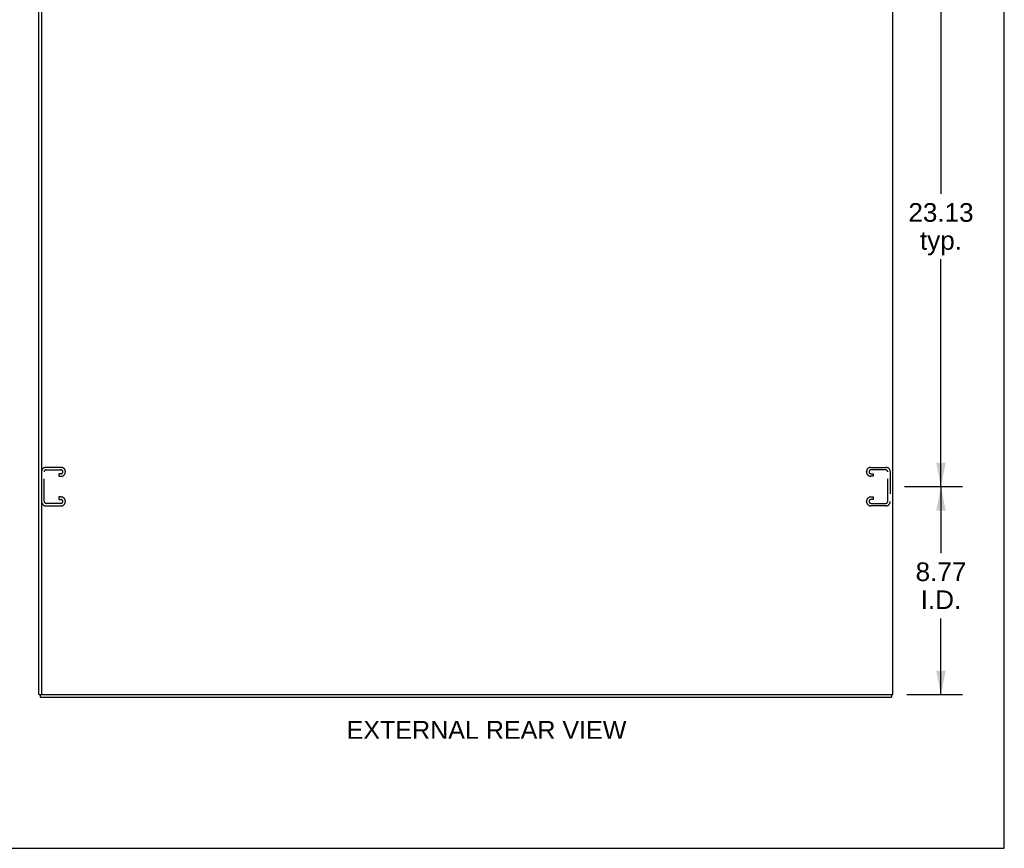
# Model space of a CAD drawing. Header units: inches. Extents: x 0 to 171, y 0 to 111.
# Tile 9 of 11: x 130 to 171, y 0 to 35. Entities that reach past the tile are written whole.
import ezdxf

# ---------------------------------------------------------------- set-up
doc = ezdxf.new("R2010")
doc.units = ezdxf.units.IN
doc.header["$LTSCALE"] = 9.428571
doc.header["$MEASUREMENT"] = 0
doc.linetypes.add('HIDDEN', pattern=[0.2, 0.1, -0.1])
doc.layers.get('0').update_dxf_attribs({"linetype": 'CONTINUOUS'})
doc.layers.add('DEFAULT_2', color=8, linetype='HIDDEN')
doc.layers.add('DIMENSIONS', color=7, linetype='CONTINUOUS')
doc.styles.get("Standard").update_dxf_attribs({"font": 'arial.ttf'})
doc.dimstyles.new('DIMSTYLE_2', dxfattribs={"dimtxt": 0.786555, "dimasz": 1.008403, "dimexe": 0.09, "dimexo": 0.07, "dimgap": 0.039, "dimtad": 0, "dimtih": 1, "dimtoh": 1, "dimzin": 4, "dimdsep": 46, "dimtxsty": 'Standard', "dimblk": '_FILLED', "dimblk1": '_FILLED', "dimblk2": '_FILLED', "dimcen": 0.09, "dimazin": 1, "dimtfac": 1, "dimtdec": 3, "dimtofl": 0, "dimtmove": 0, "dimatfit": 3, "dimldrblk": '_FILLED', "dimfxl": 1, "dimtolj": 1, "dimtzin": 4, "dimarcsym": 0})

# ---------------------------------------------------------------- blocks, each defined once
blk = doc.blocks.new('_FILLED')
at = {"color": 0, "linetype": 'ByBlock'}
blk.add_solid([(0, 0), (-1, 0.2), (-1, -0.2)], dxfattribs=at)
blk = doc.blocks.new('*D7')
at = {"layer": 'DIMENSIONS', "color": 2, "linetype": 'Continuous'}
for p, q in [((167.221, 15.256), (169.666, 15.256)), ((168.758, 15.256), (168.758, 12.452)), ((168.758, 6.485), (168.758, 9.699)), ((167.317, 6.485), (169.666, 6.485))]:
    blk.add_line(p, q, dxfattribs=at)
at = {"layer": 'DIMENSIONS', "color": 2, "linetype": 'Continuous', "xscale": 1.0084033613, "yscale": 1.0084033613, "zscale": 1.0084033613}
for p, rotation in [((168.758, 15.256), 90), ((168.758, 6.485), 270)]:
    blk.add_blockref('_FILLED', p, dxfattribs=dict(at, rotation=rotation))
at = {"layer": 'DIMENSIONS', "color": 2, "linetype": 'Continuous', "insert": (168.758, 12.058), "char_height": 0.7866, "width": 2.13744, "attachment_point": 2, "line_spacing_factor": 0.9}
blk.add_mtext('8.77\\PI.D.', dxfattribs=at)
blk = doc.blocks.new('*D8')
at = {"layer": 'DIMENSIONS', "color": 2, "linetype": 'Continuous'}
for p, q in [((167.221, 38.381), (169.666, 38.381)), ((168.758, 38.381), (168.758, 27.605)), ((168.758, 15.256), (168.758, 24.852)), ((167.221, 15.256), (169.666, 15.256))]:
    blk.add_line(p, q, dxfattribs=at)
at = {"layer": 'DIMENSIONS', "color": 2, "linetype": 'Continuous', "xscale": 1.0084033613, "yscale": 1.0084033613, "zscale": 1.0084033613}
for p, rotation in [((168.758, 38.381), 90), ((168.758, 15.256), 270)]:
    blk.add_blockref('_FILLED', p, dxfattribs=dict(at, rotation=rotation))
at = {"layer": 'DIMENSIONS', "color": 2, "linetype": 'Continuous', "insert": (168.758, 27.212), "char_height": 0.7866, "width": 2.74856, "attachment_point": 2, "line_spacing_factor": 0.9}
blk.add_mtext('23.13\\Ptyp.', dxfattribs=at)

msp = doc.modelspace()

# ---------------------------------------------------------------- linework, layer by layer
at = {"color": 7, "linetype": 'Continuous'}
for p, q in [((171.429, 0), (171.429, 110.924)), ((130.723, 6.485), (130.887, 6.485)), ((130.775, 6.485), (130.775, 6.381)), ((130.827, 6.533), (130.827, 6.485)), ((166.633, 6.485), (166.667, 6.485)), ((166.671, 6.485), (166.671, 6.381)), ((0, 0), (171.429, 0))]:
    msp.add_line(p, q, dxfattribs=at)
at = {"color": 3, "linetype": 'Continuous'}
for p, q in [((130.723, 6.485), (130.723, 66.277)), ((130.827, 66.217), (130.827, 6.545)), ((166.723, 6.485), (166.723, 66.277)), ((130.775, 6.381), (166.671, 6.381)), ((130.887, 6.485), (166.633, 6.485)), ((166.667, 6.485), (166.723, 6.485))]:
    msp.add_line(p, q, dxfattribs=at)
msp.add_arc((130.887, 6.545), 0.06, 180, 270, dxfattribs=at)
at = {"layer": 'DEFAULT_2', "color": 8, "linetype": 'HIDDEN'}
for p, q in [((130.838, 15.888), (130.838, 14.623)), ((130.942, 14.637), (130.942, 15.874)), ((131.658, 16.068), (131.018, 16.068)), ((131.032, 15.964), (131.644, 15.964)), ((131.644, 15.797), (131.557, 15.797)), ((131.557, 15.797), (131.557, 15.693)), ((131.838, 15.873), (131.838, 15.888)), ((165.619, 15.873), (165.619, 15.888)), ((165.799, 16.068), (166.439, 16.068)), ((166.425, 15.964), (165.813, 15.964)), ((165.813, 15.797), (165.901, 15.797)), ((165.901, 15.797), (165.901, 15.693)), ((166.515, 14.637), (166.515, 15.874)), ((166.619, 15.888), (166.619, 14.623)), ((131.557, 15.693), (131.658, 15.693)), ((165.901, 15.693), (165.799, 15.693)), ((131.644, 14.547), (131.032, 14.547)), ((131.658, 14.818), (131.557, 14.818)), ((131.557, 14.818), (131.557, 14.714)), ((131.557, 14.714), (131.644, 14.714)), ((131.838, 14.623), (131.838, 14.638)), ((165.619, 14.623), (165.619, 14.638)), ((165.799, 14.818), (165.901, 14.818)), ((165.901, 14.714), (165.813, 14.714)), ((165.813, 14.547), (166.425, 14.547)), ((165.901, 14.818), (165.901, 14.714)), ((131.018, 14.443), (131.658, 14.443)), ((166.439, 14.443), (165.799, 14.443))]:
    msp.add_line(p, q, dxfattribs=at)
for centre, radius, start, end in [((131.018, 15.888), 0.18, 90, 180), ((131.032, 15.874), 0.09, 90, 180), ((131.644, 15.874), 0.09, 0, 90), ((131.644, 15.887), 0.09, 270, 351.7808), ((131.658, 15.888), 0.18, 0, 90), ((131.658, 15.873), 0.18, 270, 360), ((165.799, 15.888), 0.18, 90, 180), ((165.799, 15.873), 0.18, 180, 270), ((165.813, 15.874), 0.09, 90, 180), ((165.813, 15.887), 0.09, 188.2192, 270), ((166.425, 15.874), 0.09, 0, 90), ((166.439, 15.888), 0.18, 0, 90), ((131.018, 14.623), 0.18, 180, 270), ((131.032, 14.637), 0.09, 180, 270), ((131.644, 14.624), 0.09, 0, 90), ((131.644, 14.637), 0.09, 270, 351.7808), ((131.658, 14.638), 0.18, 0, 90), ((131.658, 14.623), 0.18, 270, 360), ((165.799, 14.638), 0.18, 90, 180), ((165.799, 14.623), 0.18, 180, 270), ((165.813, 14.624), 0.09, 90, 180), ((165.813, 14.637), 0.09, 188.2192, 270), ((166.425, 14.637), 0.09, 270, 360), ((166.439, 14.623), 0.18, 270, 360)]:
    msp.add_arc(centre, radius, start, end, dxfattribs=at)

# ---------------------------------------------------------------- texts
at = {"layer": 'DIMENSIONS', "color": 2, "linetype": 'Continuous', "insert": (149.597, 5.374), "char_height": 0.7563, "width": 11.7747, "attachment_point": 2, "line_spacing_factor": 0.9}
msp.add_mtext('EXTERNAL REAR VIEW', dxfattribs=at)

# ---------------------------------------------------------------- dimensions: what is measured, and where the dimension line sits
at = {"layer": 'DIMENSIONS', "color": 2, "linetype": 'Continuous'}
for base, p1, p2, text, picture, middle in [((168.758088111, 38.380894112), (167.151264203, 15.255894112), (167.151264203, 38.380894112), '<>\\Ptyp.', '*D8', (168.758088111, 26.228478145)), ((168.758, 15.256), (167.247, 6.485), (167.151, 15.256), '<>\\PI.D.', '*D7', (168.758, 11.075))]:
    dim = msp.add_linear_dim(base=base, p1=p1, p2=p2, angle=90, text=text, dimstyle='DIMSTYLE_2', dxfattribs=at)
    dim.commit()
    dim.dimension.update_dxf_attribs({"geometry": picture, "text_midpoint": middle, "dimtype": 160})

doc.saveas('drawing.dxf')
